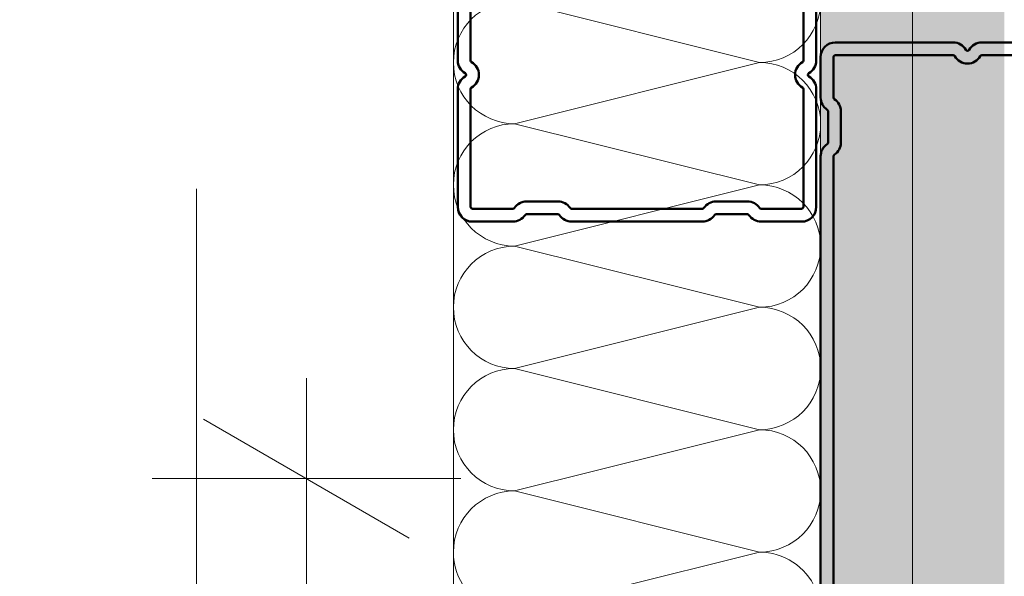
# Model space of a CAD drawing. Header units: metres. Extents: x -3.5 to 65.3, y -10.9 to 16.7.
# Tile 151 of 184: x 44.576 to 44.71, y 3.7967 to 3.8725. Entities that reach past the tile are written whole.
import ezdxf

# ---------------------------------------------------------------- set-up
doc = ezdxf.new("R2010")
doc.units = ezdxf.units.M
doc.header["$MEASUREMENT"] = 0
doc.linetypes.add('Untersicht', pattern=[0.04, 0.03, -0.01])
doc.linetypes.add('Wipeout_Contour', pattern=[1, 0, -1])
for name, color, linetype in [('102 - Bemaßung_ Beschriftung.Detail_ Ausschnitt', 7, 'Continuous'), ('660 - Unterkonstruktion.Trockenbau', 7, 'Continuous'), ('Neubau_102 - Bemaßung_ Beschriftung.Detail_ Ausschnitt', 7, 'Continuous'), ('Neubau_606 - Struktur.Wand Innen Ausbau', 7, 'Continuous'), ('Neubau_653 - Abdeckung.TB Verkofferung', 7, 'Continuous')]:
    doc.layers.add(name, color=color, linetype=linetype)
doc.styles.add('ERSTELLTER_STIL_1', font='txt')
doc.dimstyles.new('ERSTELLTER_STIL__1', dxfattribs={"dimtxt": 0.04, "dimasz": 0.02128, "dimexe": 0.18, "dimexo": 0.0625, "dimgap": 0, "dimtad": 1, "dimzin": 0, "dimdsep": 46, "dimtxsty": 'ERSTELLTER_STIL_1', "dimblk": 'ARROWHEAD_2', "dimblk1": 'ARROWHEAD_2', "dimblk2": 'ARROWHEAD_2', "dimcen": 0.09, "dimse1": 1, "dimse2": 1, "dimclrd": 7, "dimclre": 7, "dimclrt": 7, "dimazin": 0, "dimtfac": 1, "dimtdec": 4, "dimtmove": 0, "dimatfit": 3, "dimfxl": 1, "dimtolj": 1, "dimtzin": 0, "dimarcsym": 0})
doc.dimstyles.new('ERSTELLTER_STIL__3', dxfattribs={"dimtxt": 0.04, "dimasz": 0.02128, "dimexe": 0.18, "dimexo": 0.0625, "dimgap": 0, "dimtad": 1, "dimtih": 1, "dimtoh": 1, "dimzin": 0, "dimdsep": 46, "dimtxsty": 'ERSTELLTER_STIL_1', "dimblk": 'ARROWHEAD_2', "dimblk1": 'ARROWHEAD_2', "dimblk2": 'ARROWHEAD_2', "dimcen": 0.09, "dimse1": 1, "dimse2": 1, "dimclrd": 7, "dimclre": 7, "dimclrt": 7, "dimazin": 0, "dimtfac": 1, "dimtdec": 4, "dimtmove": 0, "dimatfit": 3, "dimfxl": 1, "dimtolj": 1, "dimtzin": 0, "dimarcsym": 0})
doc.dimstyles.new('ERSTELLTER_STIL__5', dxfattribs={"dimtxt": 0.04, "dimasz": 0.02128, "dimexe": 0.18, "dimexo": 0.0625, "dimgap": 0, "dimtad": 1, "dimtih": 1, "dimtoh": 1, "dimzin": 0, "dimdsep": 46, "dimtxsty": 'ERSTELLTER_STIL_1', "dimblk": 'ARROWHEAD_2', "dimblk1": 'ARROWHEAD_2', "dimblk2": 'ARROWHEAD_2', "dimcen": 0.09, "dimclrd": 7, "dimclre": 7, "dimclrt": 7, "dimazin": 0, "dimtfac": 1, "dimtdec": 4, "dimtmove": 0, "dimatfit": 3, "dimfxl": 1, "dimtolj": 1, "dimtzin": 0, "dimarcsym": 0})
doc.dimstyles.new('ERSTELLTER_STIL__6', dxfattribs={"dimtxt": 0.04, "dimasz": 0.02128, "dimexe": 0.18, "dimexo": 0.0625, "dimgap": 0, "dimtad": 1, "dimzin": 0, "dimdsep": 46, "dimtxsty": 'ERSTELLTER_STIL_1', "dimblk": 'ARROWHEAD_2', "dimblk1": 'ARROWHEAD_2', "dimblk2": 'ARROWHEAD_2', "dimcen": 0.09, "dimclrd": 7, "dimclre": 7, "dimclrt": 7, "dimazin": 0, "dimtfac": 1, "dimtdec": 4, "dimtmove": 0, "dimatfit": 3, "dimfxl": 1, "dimtolj": 1, "dimtzin": 0, "dimarcsym": 0})
doc.dimstyles.new('ERSTELLTER_STIL__7', dxfattribs={"dimtxt": 0.18, "dimasz": 0.010944, "dimexe": 0.18, "dimexo": 0.0625, "dimgap": 0, "dimtad": 0, "dimtih": 1, "dimtoh": 1, "dimdec": 4, "dimzin": 0, "dimdsep": 46, "dimcen": 0.09, "dimadec": 0, "dimazin": 0, "dimtfac": 1, "dimtdec": 4, "dimtmove": 0, "dimatfit": 3, "dimldrblk": 'ARROWHEAD_11', "dimfxl": 1, "dimtolj": 1, "dimtzin": 0, "dimarcsym": 0})
pattern_1 = [(45, (0, 0), (-0.007071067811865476, 0.007071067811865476), [0, -0.01])]

# ---------------------------------------------------------------- blocks, each defined once
blk = doc.blocks.new('*X67')
at = {"layer": 'Neubau_606 - Struktur.Wand Innen Ausbau', "color": 7, "linetype": 'Continuous', "lineweight": 5}
for p, q in [((44.67665343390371, 3.866666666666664), (44.64332010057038, 3.874999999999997)), ((44.67665343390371, 3.866666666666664), (44.64332010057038, 3.85833333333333)), ((44.67665343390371, 3.849999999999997), (44.64332010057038, 3.85833333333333)), ((44.67665343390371, 3.849999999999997), (44.64332010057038, 3.841666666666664)), ((44.67665343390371, 3.83333333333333), (44.64332010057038, 3.841666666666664)), ((44.67665343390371, 3.83333333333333), (44.64332010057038, 3.824999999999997)), ((44.67665343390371, 3.816666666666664), (44.64332010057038, 3.824999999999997)), ((44.67665343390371, 3.816666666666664), (44.64332010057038, 3.80833333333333)), ((44.67665343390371, 3.799999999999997), (44.64332010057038, 3.80833333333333)), ((44.67665343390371, 3.799999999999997), (44.65664454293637, 3.794997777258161))]:
    blk.add_line(p, q, dxfattribs=at)
for centre, radius, start, end in [((44.64332010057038, 3.866666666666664), 0.008333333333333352, 90, 180), ((44.67665343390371, 3.874999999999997), 0.008333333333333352, 270, 0), ((44.64332010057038, 3.866666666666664), 0.008333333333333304, 180, 270), ((44.67665343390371, 3.85833333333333), 0.008333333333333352, 0, 90), ((44.64332010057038, 3.849999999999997), 0.008333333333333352, 90, 180), ((44.67665343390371, 3.85833333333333), 0.00833333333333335, 270, 0), ((44.64332010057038, 3.849999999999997), 0.008333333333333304, 180, 270), ((44.67665343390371, 3.841666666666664), 0.008333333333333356, 0, 90), ((44.64332010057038, 3.83333333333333), 0.008333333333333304, 90, 180), ((44.67665343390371, 3.841666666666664), 0.008333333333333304, 270, 0), ((44.64332010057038, 3.83333333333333), 0.008333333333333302, 180, 270), ((44.67665343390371, 3.824999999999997), 0.008333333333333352, 0, 90), ((44.64332010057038, 3.816666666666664), 0.008333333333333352, 90, 180), ((44.67665343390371, 3.824999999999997), 0.008333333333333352, 270, 0), ((44.64332010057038, 3.816666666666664), 0.008333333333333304, 180, 270), ((44.67665343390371, 3.80833333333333), 0.008333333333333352, 0, 90), ((44.64332010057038, 3.799999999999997), 0.008333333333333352, 90, 180), ((44.67665343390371, 3.80833333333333), 0.00833333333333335, 270, 0), ((44.64332010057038, 3.799999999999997), 0.008333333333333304, 180, 216.8889024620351), ((44.67665343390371, 3.791666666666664), 0.008333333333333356, 23.56138357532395, 90)]:
    blk.add_arc(centre, radius, start, end, dxfattribs=at)
blk = doc.blocks.new('*D204')
at = {"layer": '102 - Bemaßung_ Beschriftung.Detail_ Ausschnitt', "color": 7, "linetype": 'Continuous', "lineweight": 5}
for p, q in [((44.61498904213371, 3.80999843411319), (44.61498904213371, 3.82369043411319)), ((44.62898904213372, 3.80191553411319), (44.60098904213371, 3.818081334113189)), ((44.63598904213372, 3.80999843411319), (44.59398904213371, 3.80999843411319)), ((44.61498904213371, 2.789982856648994), (44.61498904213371, 3.80999843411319)), ((44.60098904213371, 2.798065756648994), (44.62898904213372, 2.781899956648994))]:
    blk.add_line(p, q, dxfattribs=at)
at = {"layer": '102 - Bemaßung_ Beschriftung.Detail_ Ausschnitt', "color": 7, "lineweight": 5, "insert": (44.60698904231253, 3.246779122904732), "char_height": 0.04, "attachment_point": 7, "rotation": 90, "style": 'ERSTELLTER_STIL_1'}
blk.add_mtext('\\A1;{\\pql;\\fArial|b0|i0|c0|p38;1,02}', dxfattribs=at)
blk = doc.blocks.new('ARROWHEAD_2')
at = {"color": 0, "linetype": 'Continuous', "lineweight": 0}
for p, q in [((-0.3781315, -0.655), (0.3781315, 0.655)), ((0, 0), (-1, 0))]:
    blk.add_line(p, q, dxfattribs=at)
blk = doc.blocks.new('*D302')
at = {"layer": '102 - Bemaßung_ Beschriftung.Detail_ Ausschnitt', "color": 7, "linetype": 'Continuous', "lineweight": 5}
for p, q in [((44.15598810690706, 3.803080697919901), (44.18398810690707, 3.786914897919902)), ((44.19098810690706, 3.794997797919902), (44.14898810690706, 3.794997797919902)), ((44.16998810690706, 3.71999829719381), (44.16998810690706, 3.794997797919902)), ((44.15598810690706, 3.72808119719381), (44.18398810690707, 3.71191539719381)), ((44.19098810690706, 3.71999829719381), (44.14898810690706, 3.71999829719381)), ((44.16998810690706, 3.70630629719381), (44.16998810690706, 3.71999829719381))]:
    blk.add_line(p, q, dxfattribs=at)
at = {"layer": '102 - Bemaßung_ Beschriftung.Detail_ Ausschnitt', "color": 7, "lineweight": 5, "insert": (44.16242254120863, 3.732303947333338), "char_height": 0.04, "attachment_point": 7, "rotation": 90, "style": 'ERSTELLTER_STIL_1'}
blk.add_mtext('\\A1;{\\pql;\\fArial|b0|i0|c0|p38;7\\fArial|b0|i0|c0|p38;\\A1{\\H.66x;\\S5^  ;}}', dxfattribs=at)
at = {"color": 254, "linetype": 'Wipeout_Contour', "lineweight": 0, "ltscale": 177.217602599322}
blk.add_wipeout([(44.16948810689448, 3.724803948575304), (44.16948810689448, 3.790192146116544), (44.1144881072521, 3.790192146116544), (44.1144881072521, 3.724803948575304)], dxfattribs=at).dxf.layer = '102 - Bemaßung_ Beschriftung.Detail_ Ausschnitt'
blk = doc.blocks.new('*D303')
at = {"layer": '102 - Bemaßung_ Beschriftung.Detail_ Ausschnitt', "color": 7, "linetype": 'Continuous', "lineweight": 5}
for p, q in [((44.15598810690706, 3.993081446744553), (44.18398810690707, 3.976915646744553)), ((44.19098810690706, 3.984998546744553), (44.14898810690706, 3.984998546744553)), ((44.16998810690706, 3.794997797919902), (44.16998810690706, 3.984998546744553)), ((44.15598810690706, 3.803080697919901), (44.18398810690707, 3.786914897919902)), ((44.19098810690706, 3.794997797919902), (44.14898810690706, 3.794997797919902))]:
    blk.add_line(p, q, dxfattribs=at)
at = {"layer": '102 - Bemaßung_ Beschriftung.Detail_ Ausschnitt', "color": 7, "lineweight": 5, "insert": (44.16198810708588, 3.859643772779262), "char_height": 0.04, "attachment_point": 7, "rotation": 90, "style": 'ERSTELLTER_STIL_1'}
blk.add_mtext('\\A1;{\\pql;\\fArial|b0|i0|c0|p38;19}', dxfattribs=at)
blk = doc.blocks.new('*D325')
at = {"layer": '102 - Bemaßung_ Beschriftung.Detail_ Ausschnitt', "color": 7, "linetype": 'Continuous', "lineweight": 5}
for p, q in [((44.58498676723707, 5.204910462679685), (44.58498676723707, 5.246910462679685)), ((44.68498676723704, 5.204910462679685), (44.68498676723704, 5.246910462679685)), ((44.59306966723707, 5.239910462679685), (44.57690386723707, 5.211910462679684)), ((44.69306966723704, 5.239910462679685), (44.67690386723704, 5.211910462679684)), ((44.58498676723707, 5.225910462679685), (44.68498676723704, 5.225910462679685))]:
    blk.add_line(p, q, dxfattribs=at)
at = {"color": 254, "linetype": 'Wipeout_Contour', "lineweight": 0, "ltscale": 179.7833730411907}
blk.add_wipeout([(44.59713236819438, 5.22641046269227), (44.67284116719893, 5.22641046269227), (44.67284116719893, 5.281410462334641), (44.59713236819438, 5.281410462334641)], dxfattribs=at).dxf.layer = '102 - Bemaßung_ Beschriftung.Detail_ Ausschnitt'
at = {"layer": '102 - Bemaßung_ Beschriftung.Detail_ Ausschnitt', "color": 7, "lineweight": 5, "insert": (44.60463236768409, 5.23391046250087), "char_height": 0.04, "attachment_point": 7, "style": 'ERSTELLTER_STIL_1'}
blk.add_mtext('\\A1;{\\pql;\\fArial|b0|i0|c0|p38;10}', dxfattribs=at)
blk = doc.blocks.new('*D326')
at = {"layer": '102 - Bemaßung_ Beschriftung.Detail_ Ausschnitt', "color": 7, "linetype": 'Continuous', "lineweight": 5}
for p, q in [((44.68498676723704, 5.204910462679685), (44.68498676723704, 5.246910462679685)), ((44.70998676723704, 5.204910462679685), (44.70998676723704, 5.246910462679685)), ((44.69306966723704, 5.239910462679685), (44.67690386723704, 5.211910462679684)), ((44.70190386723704, 5.211910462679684), (44.71806966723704, 5.239910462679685)), ((44.68498676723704, 5.225910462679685), (44.70998676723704, 5.225910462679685)), ((44.70998676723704, 5.225910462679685), (44.72367876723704, 5.225910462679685))]:
    blk.add_line(p, q, dxfattribs=at)
at = {"layer": '102 - Bemaßung_ Beschriftung.Detail_ Ausschnitt', "color": 7, "lineweight": 5, "insert": (44.71807876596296, 5.233476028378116), "char_height": 0.04, "attachment_point": 7, "style": 'ERSTELLTER_STIL_1'}
blk.add_mtext('\\A1;{\\pql;\\fArial|b0|i0|c0|p38;2\\fArial|b0|i0|c0|p38;\\A1{\\H.66x;\\S5^  ;}}', dxfattribs=at)
blk = doc.blocks.new('*D336')
at = {"layer": '102 - Bemaßung_ Beschriftung.Detail_ Ausschnitt', "color": 7, "linetype": 'Continuous', "lineweight": 5}
for p, q in [((44.45307102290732, 4.895945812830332), (44.43690522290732, 4.867945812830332)), ((44.64306966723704, 4.895945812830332), (44.62690386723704, 4.867945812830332)), ((44.44498812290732, 4.881945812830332), (44.63498676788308, 4.881945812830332))]:
    blk.add_line(p, q, dxfattribs=at)
at = {"layer": '102 - Bemaßung_ Beschriftung.Detail_ Ausschnitt', "color": 7, "lineweight": 5, "insert": (44.50963304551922, 4.889945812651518), "char_height": 0.04, "attachment_point": 7, "style": 'ERSTELLTER_STIL_1'}
blk.add_mtext('\\A1;{\\pql;\\fArial|b0|i0|c0|p38;19}', dxfattribs=at)
blk = doc.blocks.new('*D337')
at = {"layer": '102 - Bemaßung_ Beschriftung.Detail_ Ausschnitt', "color": 7, "linetype": 'Continuous', "lineweight": 5}
for p, q in [((44.63498676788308, 4.860945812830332), (44.63498676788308, 4.902945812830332)), ((44.70998676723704, 4.860945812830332), (44.70998676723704, 4.902945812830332)), ((44.64306966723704, 4.895945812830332), (44.62690386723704, 4.867945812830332)), ((44.70190386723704, 4.867945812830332), (44.71806966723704, 4.895945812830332)), ((44.44498812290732, 4.881945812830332), (44.63498676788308, 4.881945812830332)), ((44.63498676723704, 4.881945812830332), (44.70998676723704, 4.881945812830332)), ((44.70998676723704, 4.881945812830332), (44.72367876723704, 4.881945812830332))]:
    blk.add_line(p, q, dxfattribs=at)
at = {"layer": '102 - Bemaßung_ Beschriftung.Detail_ Ausschnitt', "color": 7, "lineweight": 5, "insert": (44.64729266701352, 4.889511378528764), "char_height": 0.04, "attachment_point": 7, "style": 'ERSTELLTER_STIL_1'}
blk.add_mtext('\\A1;{\\pql;\\fArial|b0|i0|c0|p38;7\\fArial|b0|i0|c0|p38;\\A1{\\H.66x;\\S5^  ;}}', dxfattribs=at)
at = {"color": 254, "linetype": 'Wipeout_Contour', "lineweight": 0, "ltscale": 179.776879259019}
blk.add_wipeout([(44.63979266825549, 4.882445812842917), (44.70518086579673, 4.882445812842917), (44.70518086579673, 4.937445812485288), (44.63979266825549, 4.937445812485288)], dxfattribs=at).dxf.layer = '102 - Bemaßung_ Beschriftung.Detail_ Ausschnitt'
blk = doc.blocks.new('*D425')
at = {"layer": '102 - Bemaßung_ Beschriftung.Detail_ Ausschnitt', "color": 7, "linetype": 'Continuous', "lineweight": 5}
for p, q in [((47.15996995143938, 3.396869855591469), (47.15996995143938, 3.438869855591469)), ((43.97307235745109, 3.431869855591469), (43.9569065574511, 3.403869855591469)), ((47.16805285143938, 3.431869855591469), (47.15188705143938, 3.403869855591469)), ((43.9649894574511, 3.417869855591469), (47.15996995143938, 3.417869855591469))]:
    blk.add_line(p, q, dxfattribs=at)
at = {"color": 254, "linetype": 'Wipeout_Contour', "lineweight": 0, "ltscale": 182.7810493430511}
blk.add_wipeout([(45.49175130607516, 3.418369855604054), (45.63320810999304, 3.418369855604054), (45.63320810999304, 3.4733698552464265), (45.49175130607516, 3.4733698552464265)], dxfattribs=at).dxf.layer = '102 - Bemaßung_ Beschriftung.Detail_ Ausschnitt'
at = {"layer": '102 - Bemaßung_ Beschriftung.Detail_ Ausschnitt', "color": 7, "lineweight": 5, "insert": (45.49925130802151, 3.418107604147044), "char_height": 0.04, "attachment_point": 7, "style": 'ERSTELLTER_STIL_1'}
blk.add_mtext('\\A1;{\\pql;\\fArial|b0|i0|c0|p38;3,19\\fArial|b0|i0|c0|p38;\\A1{\\H.66x;\\S5^  ;}}', dxfattribs=at)
blk = doc.blocks.new('*D428')
at = {"layer": '102 - Bemaßung_ Beschriftung.Detail_ Ausschnitt', "color": 7, "linetype": 'Continuous', "lineweight": 5}
for p, q in [((44.22638948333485, 4.068081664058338), (44.25438948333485, 4.051915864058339)), ((44.3699881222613, 4.059998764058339), (44.21938948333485, 4.059998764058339)), ((44.24038948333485, 3.719997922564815), (44.24038948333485, 4.059998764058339)), ((44.22638948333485, 3.728080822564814), (44.25438948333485, 3.711915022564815)), ((44.26138948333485, 3.719997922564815), (44.21938948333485, 3.719997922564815))]:
    blk.add_line(p, q, dxfattribs=at)
at = {"color": 254, "linetype": 'Wipeout_Contour', "lineweight": 0, "ltscale": 177.5438300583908}
blk.add_wipeout([(44.239889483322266, 3.8521439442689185), (44.239889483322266, 3.927852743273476), (44.18488948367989, 3.927852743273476), (44.18488948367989, 3.8521439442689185)], dxfattribs=at).dxf.layer = '102 - Bemaßung_ Beschriftung.Detail_ Ausschnitt'
at = {"layer": '102 - Bemaßung_ Beschriftung.Detail_ Ausschnitt', "color": 7, "lineweight": 5, "insert": (44.23238948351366, 3.859643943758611), "char_height": 0.04, "attachment_point": 7, "rotation": 90, "style": 'ERSTELLTER_STIL_1'}
blk.add_mtext('\\A1;{\\pql;\\fArial|b0|i0|c0|p38;34}', dxfattribs=at)
blk = doc.blocks.new('ARROWHEAD_11')
at = {"color": 0, "linetype": 'Continuous', "lineweight": 0}
blk.add_line((0, 0), (-1, 0), dxfattribs=at)
at = {"color": 0, "linetype": 'Continuous', "lineweight": 0, "const_width": 0.25, "flags": 128}
blk.add_lwpolyline([(-0.125, 0, 1), (0.125, 0, 1)], format="xyb", close=True, dxfattribs=at)

msp = doc.modelspace()

# ---------------------------------------------------------------- hatches: boundary and pattern name
at = {"layer": 'Neubau_606 - Struktur.Wand Innen Ausbau', "linetype": 'Continuous', "lineweight": 0, "true_color": 0x000000}
h = msp.add_hatch(dxfattribs=at)
h.set_pattern_fill('Gips_0001', color=18, style=0, pattern_type=2)
h.set_pattern_definition(pattern_1)
h.paths.add_polyline_path([(44.69748677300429, 5.099982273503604), (44.68498674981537, 5.099982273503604), (44.68498677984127, 3.744997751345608), (44.69748677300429, 3.744997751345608)])
h = msp.add_hatch(dxfattribs=at)
h.set_pattern_fill('Gips_0001', color=18, style=0, pattern_type=2)
h.set_pattern_definition(pattern_1)
h.paths.add_polyline_path([(44.70998675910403, 5.099982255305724), (44.69748677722, 5.099982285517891), (44.69748677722, 3.732497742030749), (44.70998675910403, 3.732497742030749)])

# ---------------------------------------------------------------- linework, layer by layer
at = {"layer": 'Neubau_606 - Struktur.Wand Innen Ausbau', "color": 1, "linetype": 'Continuous', "lineweight": 5}
for p, q in [((44.68498676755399, 3.794997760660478), (44.6849867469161, 5.099982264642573)), ((44.69748676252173, 3.744997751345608), (44.69748676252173, 5.099982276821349))]:
    msp.add_line(p, q, dxfattribs=at)
at = {"layer": 'Neubau_606 - Struktur.Wand Innen Ausbau', "color": 1, "linetype": 'Continuous', "lineweight": 5, "flags": 128}
msp.add_lwpolyline([(44.63498676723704, 5.099982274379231), (44.63498676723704, 3.794997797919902)], dxfattribs=at)
at = {"layer": 'Neubau_653 - Abdeckung.TB Verkofferung', "color": 1, "linetype": 'Untersicht', "lineweight": 9}
msp.add_line((44.59999999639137, 0.7494822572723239), (44.59999999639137, 5.189982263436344), dxfattribs=at)

# ---------------------------------------------------------------- block references
at = {"layer": 'Neubau_606 - Struktur.Wand Innen Ausbau', "color": 1, "lineweight": 13}
msp.add_blockref('*X67', (0, 0), dxfattribs=at)

# ---------------------------------------------------------------- dimensions: what is measured, and where the dimension line sits
at = {"layer": '102 - Bemaßung_ Beschriftung.Detail_ Ausschnitt', "color": 7, "linetype": 'Continuous', "lineweight": 5}
dim = msp.add_linear_dim(base=(44.61498904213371, 3.809998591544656), p1=(45.46501865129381, 2.789982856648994), p2=(43.56998804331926, 3.809998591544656), angle=90, dimstyle='ERSTELLTER_STIL__1', dxfattribs=at)
dim.commit()
dim.dimension.update_dxf_attribs({"geometry": '*D204', "text_midpoint": (44.58698904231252, 3.298732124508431), "dimtype": 160, "text_rotation": 90})

# ---------------------------------------------------------------- next in the draw order: dimensions: what is measured, and where the dimension line sits
dim = msp.add_linear_dim(base=(44.16998810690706, 3.794997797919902), p1=(43.96498991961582, 3.71999829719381), p2=(44.63498676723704, 3.794997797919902), angle=90, dimstyle='ERSTELLTER_STIL__1', dxfattribs=at)
dim.commit()
dim.dimension.update_dxf_attribs({"geometry": '*D302', "text_midpoint": (44.14198810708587, 3.801574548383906), "dimtype": 160, "text_rotation": 90})

# ---------------------------------------------------------------- next in the draw order: dimensions: what is measured, and where the dimension line sits
dim = msp.add_linear_dim(base=(44.16998810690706, 3.984998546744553), p1=(44.63498676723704, 3.794997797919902), p2=(44.44498812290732, 3.984998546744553), angle=90, dimstyle='ERSTELLTER_STIL__1', dxfattribs=at)
dim.commit()
dim.dimension.update_dxf_attribs({"geometry": '*D303', "text_midpoint": (44.14198810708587, 3.890137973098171), "dimtype": 160, "text_rotation": 90})

# ---------------------------------------------------------------- next in the draw order: dimensions: what is measured, and where the dimension line sits
dim = msp.add_linear_dim(base=(44.68498676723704, 5.225910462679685), p1=(44.58498676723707, 4.159997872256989), p2=(44.68498676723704, 3.744997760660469), dimstyle='ERSTELLTER_STIL__3', dxfattribs=at)
dim.commit()
dim.dimension.update_dxf_attribs({"geometry": '*D325', "text_midpoint": (44.635126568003, 5.25391046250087), "dimtype": 160})

# ---------------------------------------------------------------- next in the draw order: dimensions: what is measured, and where the dimension line sits
for base, p1, p2, picture, middle in [((44.70998676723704, 5.225910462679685), (44.68498676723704, 3.744997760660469), (44.70998676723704, 3.719997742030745), '*D326', (44.78734936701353, 5.25391046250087)), ((44.63498676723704, 4.881945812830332), (44.44498812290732, 3.984998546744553), (44.63498676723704, 3.794997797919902), '*D336', (44.54012724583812, 4.909945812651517))]:
    dim = msp.add_linear_dim(base=base, p1=p1, p2=p2, dimstyle='ERSTELLTER_STIL__3', dxfattribs=at)
    dim.commit()
    dim.dimension.update_dxf_attribs({"geometry": picture, "text_midpoint": middle, "dimtype": 160})

# ---------------------------------------------------------------- next in the draw order: dimensions: what is measured, and where the dimension line sits
dim = msp.add_linear_dim(base=(44.70998676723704, 4.881945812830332), p1=(44.63498676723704, 3.794997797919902), p2=(44.70998676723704, 3.719997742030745), dimstyle='ERSTELLTER_STIL__3', dxfattribs=at)
dim.commit()
dim.dimension.update_dxf_attribs({"geometry": '*D337', "text_midpoint": (44.71656326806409, 4.909945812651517), "dimtype": 160})

# ---------------------------------------------------------------- next in the draw order: dimensions: what is measured, and where the dimension line sits
dim = msp.add_linear_dim(base=(47.15996995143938, 3.417869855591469), p1=(43.9649894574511, 2.214990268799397), p2=(47.15996995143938, 4.083750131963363), dimstyle='ERSTELLTER_STIL__5', dxfattribs=at)
dim.commit()
dim.dimension.update_dxf_attribs({"geometry": '*D425', "text_midpoint": (45.60522790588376, 3.445869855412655), "dimtype": 160})

# ---------------------------------------------------------------- next in the draw order: dimensions: what is measured, and where the dimension line sits
dim = msp.add_linear_dim(base=(44.24038948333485, 4.059998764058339), p1=(44.8974887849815, 3.719997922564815), p2=(44.3699881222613, 4.059998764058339), angle=90, dimstyle='ERSTELLTER_STIL__6', dxfattribs=at)
dim.commit()
dim.dimension.update_dxf_attribs({"geometry": '*D428', "text_midpoint": (44.21238948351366, 3.89013814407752), "dimtype": 160, "text_rotation": 90})

# ---------------------------------------------------------------- next in the draw order: linework, layer by layer
at = {"layer": '660 - Unterkonstruktion.Trockenbau', "color": 7, "linetype": 'Continuous', "lineweight": 50, "flags": 128}
for points in [[(44.68438664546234, 3.882998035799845), (44.68438669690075, 3.866946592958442, -0.267949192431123), (44.68338670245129, 3.865214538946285, 0.5773502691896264), (44.68338670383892, 3.864781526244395, -0.267949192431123), (44.68438670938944, 3.863049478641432), (44.68438676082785, 3.84699803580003, -0.414213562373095), (44.68238676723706, 3.844998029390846), (44.67688676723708, 3.84499801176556, -0.2504916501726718), (44.67522380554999, 3.84588689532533, 0.2504916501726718), (44.6750159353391, 3.845998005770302), (44.67075759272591, 3.845997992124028, 0.2504916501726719), (44.67054972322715, 3.845886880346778, -0.2504916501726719), (44.66888676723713, 3.844997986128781), (44.65108676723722, 3.844997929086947, -0.2504916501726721), (44.64942380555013, 3.845886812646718, 0.2504916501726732), (44.64921593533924, 3.845997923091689), (44.64495759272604, 3.845997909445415, 0.2504916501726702), (44.64474972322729, 3.845886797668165, -0.2504916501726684), (44.64308676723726, 3.844997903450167), (44.63758676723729, 3.844997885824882, -0.4142135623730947), (44.6355867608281, 3.846997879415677), (44.63558670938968, 3.863049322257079, -0.2679491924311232), (44.63658670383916, 3.864781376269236, 0.5773502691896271), (44.63658670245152, 3.865214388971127, -0.2679491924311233), (44.63558669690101, 3.866946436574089), (44.6355866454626, 3.882997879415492, -0.414213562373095)], [(44.63733664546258, 3.882997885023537), (44.637336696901, 3.866946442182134, 0.2679491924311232), (44.63746169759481, 3.866729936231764, -0.5773502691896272), (44.63746170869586, 3.863265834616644, 0.2679491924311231), (44.63733670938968, 3.863049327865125), (44.63733676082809, 3.846997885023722, 0.414213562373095), (44.63758676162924, 3.846747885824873), (44.64308676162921, 3.846747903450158, 0.25049165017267), (44.64329463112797, 3.846859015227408, -0.2504916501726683), (44.64495758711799, 3.847747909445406), (44.64921592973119, 3.84774792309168, -0.250491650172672), (44.65087889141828, 3.846859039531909, 0.2504916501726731), (44.65108676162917, 3.846747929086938), (44.66888676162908, 3.846747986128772, 0.2504916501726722), (44.66909463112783, 3.846859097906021, -0.2504916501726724), (44.67075758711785, 3.847747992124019), (44.67501592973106, 3.847748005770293, -0.2504916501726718), (44.67667889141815, 3.846859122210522, 0.2504916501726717), (44.67688676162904, 3.846748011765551), (44.68238676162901, 3.846748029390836, 0.414213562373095), (44.68263676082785, 3.846998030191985), (44.68263670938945, 3.863049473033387, 0.2679491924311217), (44.68251170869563, 3.863265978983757, -0.5773502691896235), (44.68251169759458, 3.866730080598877, 0.2679491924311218), (44.68263669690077, 3.866946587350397), (44.68263664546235, 3.8829980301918, 0.4142135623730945)], [(44.72298676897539, 3.86939785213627), (44.70693532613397, 3.869397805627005, 0.267949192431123), (44.70520327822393, 3.86839780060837, -0.5773502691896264), (44.70477026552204, 3.86839779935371, 0.267949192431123), (44.70303821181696, 3.869397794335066), (44.68698676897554, 3.869397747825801, 0.414213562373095), (44.68498677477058, 3.867397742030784), (44.6849867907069, 3.861897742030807, 0.2504916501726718), (44.68587568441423, 3.860234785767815, -0.2504916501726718), (44.68598679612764, 3.860026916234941), (44.68598680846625, 3.855768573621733, -0.2504916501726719), (44.68587569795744, 3.855560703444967, 0.2504916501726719), (44.684986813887, 3.853897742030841), (44.68498708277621, 3.76109774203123, 0.2504916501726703)], [(44.6867370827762, 3.761097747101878), (44.68673681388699, 3.853897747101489, -0.2504916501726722), (44.6868479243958, 3.854105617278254, 0.2504916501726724), (44.68773680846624, 3.855768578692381), (44.68773679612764, 3.860026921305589, 0.2504916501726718), (44.68684790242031, 3.861689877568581, -0.2504916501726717), (44.6867367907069, 3.861897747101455), (44.68673677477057, 3.867397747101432, -0.414213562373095), (44.68698677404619, 3.867647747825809), (44.70303821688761, 3.867647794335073, -0.2679491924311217), (44.70325472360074, 3.867522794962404, 0.5773502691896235), (44.70671882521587, 3.867522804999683, -0.2679491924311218), (44.70693533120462, 3.867647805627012), (44.72298677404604, 3.867647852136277, -0.4142135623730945)]]:
    msp.add_lwpolyline(points, format="xyb", dxfattribs=at)

# ---------------------------------------------------------------- next in the draw order: leaders
at = {"layer": 'Neubau_102 - Bemaßung_ Beschriftung.Detail_ Ausschnitt', "color": 1, "linetype": 'Continuous', "lineweight": 13, "annotation_type": 0, "has_hookline": 1, "hookline_direction": 1, "text_width": 0.307802}
for points in [[(45.05000000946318, 3.80749752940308), (44.57448684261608, 4.275239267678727), (44.52435784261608, 4.275239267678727)], [(44.85000000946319, 3.807497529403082), (44.53214305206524, 4.117583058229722), (44.42435784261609, 4.117583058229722)]]:
    msp.add_leader(points, dimstyle='ERSTELLTER_STIL__7', dxfattribs=at)

doc.saveas('drawing.dxf')
